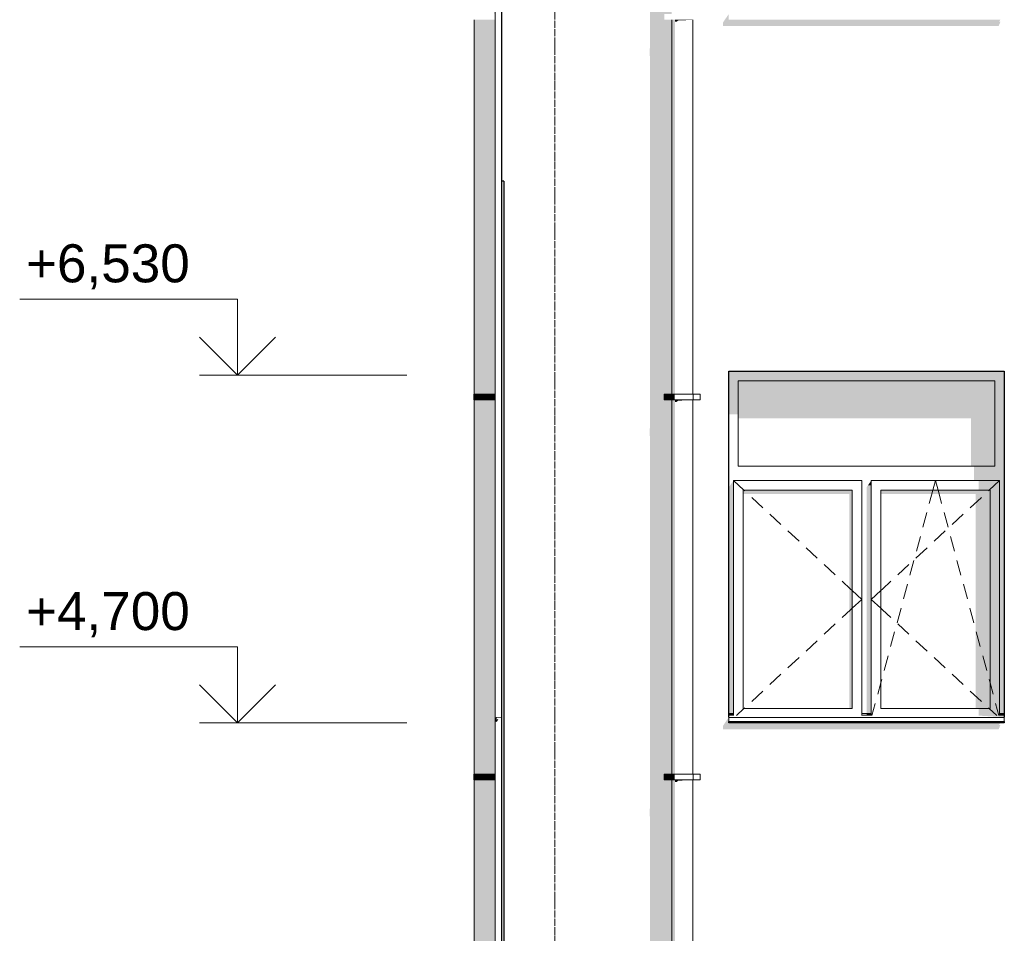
# Model space of a CAD drawing. Header units: millimetres. Extents: x -95523 to 190468, y -7401 to 17692.
# Tile 71 of 139: x 64610 to 69793, y 3396 to 8202. Entities that reach past the tile are written whole.
import ezdxf
from ezdxf.enums import TextEntityAlignment as Align

# ---------------------------------------------------------------- set-up
doc = ezdxf.new("R2010")
doc.units = ezdxf.units.MM
doc.header["$MEASUREMENT"] = 0
doc.linetypes.add('Штрих-Штриховая', pattern=[10.936111, 5.291667, -2.116667, 1.411111, -2.116667])
for name, color, linetype in [('Конструктив - Стены Несущие', 7, 'Continuous'), ('Новый_1 ВОДОСТОК', 7, 'Continuous'), ('Окна Archicad', 7, 'Continuous'), ('Размер - Отметка Уровня', 7, 'Continuous'), ('Элемент Модели - Оси', 7, 'Continuous')]:
    doc.layers.add(name, color=color, linetype=linetype)
for name, color, linetype, lineweight in [('Конструктив - Стены Несущие_Ном._пера__102', 254, 'Continuous', 5), ('Конструктив - Стены Несущие_Ном._пера__21', 7, 'Continuous', 30), ('Новый_1 ВОДОСТОК_Ном._пера__120', 7, 'Continuous', 5), ('Окна Archicad_Ном._пера__120', 7, 'Continuous', 5), ('Окна Archicad_Ном._пера__21', 7, 'Continuous', 30), ('Размер - Отметка Уровня_Ном._пера__120', 7, 'Continuous', 5), ('Элемент Модели - Оси_Ном._пера__1', 7, 'Continuous', 15), ('Элемент Модели - Оси_Ном._пера__120', 7, 'Continuous', 5)]:
    doc.layers.add(name, color=color, linetype=linetype, lineweight=lineweight)
doc.styles.add('СГЕНЕРИР_СТИЛЬ_1', font='arial.ttf')

# ---------------------------------------------------------------- blocks, each defined once
blk = doc.blocks.new('*X9', base_point=(95180.8, -197.5))
at = {"layer": 'Конструктив - Стены Несущие_Ном._пера__102', "color": 254, "linetype": 'Continuous', "lineweight": 5}
for p, q in [((67369.8, -671.2), (67369.8, -617.3)), ((67572.8, -671.2), (67572.8, -617.3)), ((67775.8, -671.2), (67775.8, -617.3)), ((67572.8, -671.2), (67258, -671.2)), ((67268.3, -738.9), (67268.3, -671.2)), ((67471.3, -738.9), (67471.3, -671.2)), ((67898, -671.2), (67572.8, -671.2)), ((67674.3, -738.9), (67674.3, -671.2)), ((67877.3, -738.9), (67877.3, -671.2)), ((67572.8, -738.9), (67258, -738.9)), ((67369.8, -806.5), (67369.8, -738.9)), ((67898, -738.9), (67572.8, -738.9)), ((67572.8, -806.5), (67572.8, -738.9)), ((67775.8, -806.5), (67775.8, -738.9)), ((67369.8, -806.5), (67258, -806.5)), ((67268.3, -874.2), (67268.3, -806.5)), ((67572.8, -806.5), (67369.8, -806.5)), ((67471.3, -874.2), (67471.3, -806.5)), ((67775.8, -806.5), (67572.8, -806.5)), ((67674.3, -874.2), (67674.3, -806.5)), ((67898, -806.5), (67775.8, -806.5)), ((67877.3, -874.2), (67877.3, -806.5)), ((67572.8, -874.2), (67258, -874.2)), ((67369.8, -941.9), (67369.8, -874.2)), ((67898, -874.2), (67572.8, -874.2)), ((67572.8, -941.9), (67572.8, -874.2)), ((67775.8, -941.9), (67775.8, -874.2)), ((67369.8, -941.9), (67258, -941.9)), ((67319.1, -1009.5), (67319.1, -941.9)), ((67572.8, -941.9), (67369.8, -941.9)), ((67420.6, -1009.5), (67420.6, -941.9)), ((67522.1, -1009.5), (67522.1, -941.9)), ((67775.8, -941.9), (67572.8, -941.9)), ((67623.6, -1009.5), (67623.6, -941.9)), ((67725.1, -1009.5), (67725.1, -941.9)), ((67898, -941.9), (67775.8, -941.9)), ((67826.6, -1009.5), (67826.6, -941.9)), ((67369.8, -1009.5), (67258, -1009.5)), ((67572.8, -1009.5), (67369.8, -1009.5)), ((67369.8, -1009.8), (67369.8, -1009.5)), ((67775.8, -1009.5), (67572.8, -1009.5)), ((67572.8, -1009.8), (67572.8, -1009.5)), ((67898, -1009.5), (67775.8, -1009.5)), ((67775.8, -1009.8), (67775.8, -1009.5))]:
    blk.add_line(p, q, dxfattribs=at)
blk = doc.blocks.new('Элемент Разреза_2_1', base_point=(95180.8, -197.5))
at = {"layer": 'Конструктив - Стены Несущие', "linetype": 'Continuous', "lineweight": 0, "true_color": 0x000000}
for points in [[(67148, -617.3), (67148, -1009.8), (67158, -1009.8), (67158, -617.3)], [(67258, -617.3), (67158, -617.3), (67158, -1009.8), (67258, -1009.8)], [(67898, -617.3), (67258, -617.3), (67258, -1009.8), (67898, -1009.8)], [(67928, -617.3), (67898, -617.3), (67898, -1009.8), (67928, -1009.8)]]:
    blk.add_hatch(color=18, dxfattribs=at).paths.add_polyline_path(points)
at = {"layer": 'Конструктив - Стены Несущие_Ном._пера__21', "color": 7, "linetype": 'Continuous', "lineweight": 30}
for p, q in [((67148, 182.5), (67148, 3652.5)), ((67148, -1009.8), (67148, -617.3)), ((67158, -1009.8), (67158, -617.3)), ((67258, -1009.8), (67258, -617.3)), ((67898, -1009.8), (67898, -617.3)), ((67928, -617.3), (67928, -1009.8)), ((67158, -1009.8), (67148, -1009.8)), ((67258, -1009.8), (67158, -1009.8)), ((67898, -1009.8), (67258, -1009.8)), ((67928, -1009.8), (67898, -1009.8))]:
    blk.add_line(p, q, dxfattribs=at)
at = {"layer": 'Конструктив - Стены Несущие', "lineweight": 0}
blk.add_blockref('*X9', (95180.8, -197.5), dxfattribs=at)
blk = doc.blocks.new('Элемент Разреза_3_1', base_point=(95180.8, -197.5))
at = {"layer": 'Конструктив - Стены Несущие', "linetype": 'Continuous', "lineweight": 0, "true_color": 0x000000}
blk.add_hatch(color=18, dxfattribs=at).paths.add_polyline_path([(67925.8, 2015.6), (67928.7, 2007.2), (67928.7, 182.5), (68043, 182.5), (68043, 202.1), (68003, 202.1), (68003, 232.1), (68043, 232.1), (68043, 2202.1), (68003, 2202.1), (68003, 2232.1), (68043, 2232.1), (68043, 3652.5), (67928.7, 3652.5), (67928.7, 2058), (67925.8, 2045.6)])
at = {"layer": 'Конструктив - Стены Несущие_Ном._пера__21', "color": 7, "linetype": 'Continuous', "lineweight": 30}
blk.add_line((67158, 3652.5), (67158, 182.5), dxfattribs=at)
blk = doc.blocks.new('Элемент Разреза_38_1', base_point=(95180.8, -197.5))
at = {"layer": 'Конструктив - Стены Несущие_Ном._пера__21', "color": 7, "linetype": 'Continuous', "lineweight": 30}
blk.add_line((67148, 3652.5), (67148, 7352.5), dxfattribs=at)
blk = doc.blocks.new('Элемент Разреза_39_1', base_point=(95180.8, -197.5))
at = {"layer": 'Конструктив - Стены Несущие', "linetype": 'Continuous', "lineweight": 0, "true_color": 0x000000}
for points in [[(67925.8, 4045.6), (67925.8, 4015.6), (67928.7, 4007.2), (67928.7, 3652.5), (68043, 3652.5), (68043, 4202.1), (68003, 4202.1), (68003, 4232.1), (68043, 4232.1), (68043, 6202.1), (68003, 6202.1), (68003, 6232.1), (68043, 6232.1), (68043, 7352.5), (67928.7, 7352.5), (67928.7, 6058), (67925.8, 6045.6), (67925.8, 6015.6), (67928.7, 6007.2), (67928.7, 4058)], [(68156.4, 6180.3), (68153, 6180.3), (68153, 6147.5), (68154.4, 6147.5), (68156.4, 6150.3)], [(68313, 4468.2), (69763, 4468.2), (69773, 4492.3), (69765.8, 4492.3), (69772.7, 4502.5), (68343, 4502.5), (68343, 4532.5), (68313, 4488.2)], [(68153, 4180.3), (68153, 4147.5), (68154.4, 4147.5), (68156.4, 4150.3), (68156.4, 4180.3)]]:
    blk.add_hatch(color=18, dxfattribs=at).paths.add_polyline_path(points)
at = {"layer": 'Конструктив - Стены Несущие_Ном._пера__21', "color": 7, "linetype": 'Continuous', "lineweight": 30}
blk.add_line((67158, 7352.5), (67158, 3652.5), dxfattribs=at)
blk = doc.blocks.new('Элемент Разреза_63_1', base_point=(95180.8, -197.5))
at = {"layer": 'Окна Archicad', "linetype": 'Continuous', "lineweight": 0, "true_color": 0x000000}
for points in [[(68343, 6302.5), (68393, 6302.5), (69743, 6302.5), (69793, 6302.5), (69793, 6352.5), (68343, 6352.5)], [(68343, 6302.5), (68343, 6126.2), (68393, 6126.2), (68393, 6302.5)], [(68393, 6302.5), (68393, 6105), (69618, 6105), (69618, 5852.5), (69743, 5852.5), (69743, 6302.5)], [(69768, 4552.5), (69793, 4552.5), (69793, 6302.5), (69743, 6302.5), (69743, 5852.5), (69743, 5777.5), (69768, 5777.5)], [(69743, 5852.5), (69633, 5852.5), (69633, 5777.5), (69743, 5777.5)], [(68368, 5777.5), (68343, 5742.1), (68343, 4552.5), (68368, 4552.5)], [(69075.3, 5752.5), (69093, 5752.5), (69093, 5777.5)], [(69658, 5727.5), (69768, 5727.5), (69768, 5777.5), (69658, 5777.5)], [(68993, 5727.5), (68418, 5727.5), (68418, 5706.2), (68978, 5706.2), (68978, 4577.5), (68993, 4577.5)], [(69068, 5742.1), (69068, 4552.5), (69093, 4552.5), (69093, 5752.5), (69075.3, 5752.5)], [(69143, 5706.2), (69643, 5706.2), (69643, 4577.5), (69718, 4577.5), (69718, 5727.5), (69143, 5727.5)], [(69718, 5727.5), (69718, 4577.5), (69768, 4577.5), (69768, 5727.5)], [(69768, 4577.5), (69658, 4577.5), (69658, 4540.9), (69768, 4540.9)], [(68343, 4510.6), (68343, 4502.5), (69793, 4502.5), (69793, 4510.6)], [(68368, 4552.5), (68344, 4552.5), (68344, 4542.5), (68368, 4542.5)], [(68368, 4542.5), (68344, 4542.5), (68368, 4540.9)], [(69093, 4552.5), (69069, 4552.5), (69069, 4542.5), (69093, 4542.5)], [(69093, 4542.5), (69069, 4542.5), (69093, 4540.9)], [(69793, 4532.5), (69793, 4542.5), (69768, 4542.5), (69768, 4540.9), (69658, 4540.9)], [(69768, 4552.5), (69768, 4542.5), (69793, 4542.5), (69793, 4552.5)]]:
    blk.add_hatch(color=18, dxfattribs=at).paths.add_polyline_path(points)
at = {"layer": 'Окна Archicad_Ном._пера__120', "color": 7, "linetype": 'Continuous', "lineweight": 5}
for p, q in [((68393, 6302.5), (68393, 5852.5)), ((69743, 6302.5), (68393, 6302.5)), ((69743, 5852.5), (69743, 6302.5)), ((68393, 5852.5), (69743, 5852.5)), ((68368, 5727.5), (68368, 5777.5)), ((68368, 5777.5), (69043, 5777.5)), ((68368, 5777.5), (68422, 5727.5)), ((69043, 5777.5), (69043, 5727.5)), ((69093, 5727.5), (69093, 5777.5)), ((69093, 5777.5), (69768, 5777.5)), ((69417, 5727.5), (69430.5, 5777.5)), ((69444, 5727.5), (69430.5, 5777.5)), ((69768, 5777.5), (69714, 5727.5)), ((69768, 5777.5), (69768, 5727.5)), ((68368, 4577.5), (68368, 5727.5)), ((68418, 5727.5), (68418, 4577.5)), ((68993, 5727.5), (68418, 5727.5)), ((68422, 5727.5), (68426.7, 5723.1)), ((68993, 4577.5), (68993, 5727.5)), ((69043, 5727.5), (69043, 4577.5)), ((69093, 4577.5), (69093, 5727.5)), ((69143, 5727.5), (69143, 4577.5)), ((69718, 5727.5), (69143, 5727.5)), ((69409.7, 5700.2), (69417, 5727.5)), ((69451.4, 5700.2), (69444, 5727.5)), ((69714, 5727.5), (69709.3, 5723.1)), ((69718, 4577.5), (69718, 5727.5)), ((69768, 5727.5), (69768, 4577.5)), ((68463.4, 5689.1), (68522.1, 5634.8)), ((69398, 5657), (69409.7, 5700.2)), ((69463, 5657), (69451.4, 5700.2)), ((69672.6, 5689.1), (69613.9, 5634.8)), ((68558.8, 5600.8), (68617.5, 5546.5)), ((69364.1, 5531.5), (69384.9, 5608.7)), ((69496.9, 5531.5), (69476.1, 5608.7)), ((69577.2, 5600.8), (69518.5, 5546.5)), ((68654.2, 5512.5), (68712.9, 5458.1)), ((69481.8, 5512.5), (69423.1, 5458.1)), ((69330.2, 5406), (69351.1, 5483.2)), ((69530.8, 5406), (69509.9, 5483.2)), ((68749.6, 5424.2), (68808.3, 5369.8)), ((69386.4, 5424.2), (69327.7, 5369.8)), ((69296.3, 5280.5), (69317.2, 5357.7)), ((69564.7, 5280.5), (69543.8, 5357.7)), ((68844.9, 5335.8), (68903.6, 5281.5)), ((69291.1, 5335.8), (69232.4, 5281.5)), ((68940.3, 5247.5), (68984.3, 5206.8)), ((69195.7, 5247.5), (69151.7, 5206.8)), ((68984.3, 5206.8), (68993, 5198.8)), ((68993, 5198.8), (69043, 5152.5)), ((69143, 5198.8), (69093, 5152.5)), ((69151.7, 5206.8), (69143, 5198.8)), ((69262.4, 5155), (69283.3, 5232.2)), ((69598.6, 5155), (69577.7, 5232.2)), ((68993, 5106.2), (69043, 5152.5)), ((69143, 5106.2), (69093, 5152.5)), ((68940.3, 5057.4), (68984.3, 5098.1)), ((68984.3, 5098.1), (68993, 5106.2)), ((69151.7, 5098.1), (69143, 5106.2)), ((69195.7, 5057.4), (69151.7, 5098.1)), ((69228.6, 5029.5), (69249.4, 5106.7)), ((69632.5, 5029.5), (69611.6, 5106.7)), ((68844.9, 4969.1), (68903.6, 5023.4)), ((69194.7, 4904), (69215.5, 4981.2)), ((69291.1, 4969.1), (69232.4, 5023.4)), ((69666.3, 4904), (69645.5, 4981.2)), ((68749.6, 4880.7), (68808.3, 4935.1)), ((69386.4, 4880.7), (69327.7, 4935.1)), ((68654.2, 4792.4), (68712.9, 4846.8)), ((69160.8, 4778.5), (69181.6, 4855.7)), ((69481.8, 4792.4), (69423.1, 4846.8)), ((69700.2, 4778.5), (69679.4, 4855.7)), ((68558.8, 4704.1), (68617.5, 4758.5)), ((69143, 4712.6), (69147.7, 4730.2)), ((69577.2, 4704.1), (69518.5, 4758.5)), ((69718, 4712.6), (69713.3, 4730.2)), ((68463.4, 4615.8), (68522.1, 4670.1)), ((69126.9, 4653), (69143, 4712.6)), ((69672.6, 4615.8), (69613.9, 4670.1)), ((69734.1, 4653), (69718, 4712.6)), ((68368, 4540.9), (68368, 4577.5)), ((68382.6, 4540.9), (68422, 4577.5)), ((68418, 4577.5), (68993, 4577.5)), ((68422, 4577.5), (68426.7, 4581.8)), ((69043, 4577.5), (69043, 4540.9)), ((69093, 4540.9), (69093, 4577.5)), ((69096.6, 4540.9), (69113.9, 4604.7)), ((69143, 4577.5), (69718, 4577.5)), ((69714, 4577.5), (69709.3, 4581.8)), ((69753.4, 4540.9), (69714, 4577.5)), ((69764.4, 4540.9), (69747.2, 4604.7)), ((69768, 4577.5), (69768, 4540.9)), ((68368, 4552.5), (68343, 4552.5)), ((68368, 4542.5), (68343, 4542.5)), ((68343, 4532.5), (68343, 4530.6)), ((68343, 4530.6), (68343, 4510.6)), ((69793, 4530.6), (68343, 4530.6)), ((69793, 4510.6), (68343, 4510.6)), ((69093, 4552.5), (69043, 4552.5)), ((69093, 4542.5), (69043, 4542.5)), ((69793, 4552.5), (69768, 4552.5)), ((69793, 4542.5), (69768, 4542.5)), ((69793, 4532.5), (69793, 4530.6)), ((69793, 4530.6), (69793, 4510.6))]:
    blk.add_line(p, q, dxfattribs=at)
at = {"layer": 'Окна Archicad_Ном._пера__21', "color": 7, "linetype": 'Continuous', "lineweight": 30}
for p, q in [((68343, 6352.5), (69793, 6352.5)), ((68343, 4532.5), (68343, 6352.5)), ((69793, 6352.5), (69793, 4532.5)), ((68343, 4502.5), (68343, 4510.6)), ((69793, 4510.6), (69793, 4502.5)), ((69793, 4502.5), (68343, 4502.5))]:
    blk.add_line(p, q, dxfattribs=at)
blk = doc.blocks.new('Элемент Разреза_73_1', base_point=(95180.8, -197.5))
at = {"layer": 'Конструктив - Стены Несущие_Ном._пера__21', "color": 7, "linetype": 'Continuous', "lineweight": 30}
for p, q in [((67148, 7352.5), (67148, 10692.5)), ((67158, 7352.5), (67148, 7352.5))]:
    blk.add_line(p, q, dxfattribs=at)
blk = doc.blocks.new('Элемент Разреза_74_1', base_point=(95180.8, -197.5))
at = {"layer": 'Конструктив - Стены Несущие', "linetype": 'Continuous', "lineweight": 0, "true_color": 0x000000}
for points in [[(67641.5, 10526.1), (67641.5, 10506.1), (67827.3, 10506.1), (67841.5, 10497.5), (67841.5, 10447.5), (67873.7, 10447.5), (67873.7, 9875.2), (67879.7, 9856.8), (67928.7, 9734.7), (67928.7, 8058), (67925.8, 8045.6), (67925.8, 8015.6), (67928.7, 8007.2), (67928.7, 7352.5), (68043, 7352.5), (68043, 8202.1), (68003, 8202.1), (68003, 8232.1), (68043, 8232.1), (68043, 9964.5), (68029.3, 9998.6), (68029.3, 10557.5), (68043, 10576.9), (68043, 10692.5), (67759.2, 10692.5)], [(68313, 8168.2), (69763, 8168.2), (69773, 8192.3), (69765.8, 8192.3), (69772.7, 8202.5), (68343, 8202.5), (68343, 8232.5), (68313, 8188.2)], [(68153, 8180.3), (68153, 8147.5), (68154.4, 8147.5), (68156.4, 8150.3), (68156.4, 8180.3)]]:
    blk.add_hatch(color=18, dxfattribs=at).paths.add_polyline_path(points)
blk = doc.blocks.new('Элемент Разреза_224_1', base_point=(95180.8, -197.5))
at = {"layer": 'Новый_1 ВОДОСТОК', "linetype": 'Continuous', "lineweight": 0, "true_color": 0x000000}
for points in [[(68043, 8202.1), (68043, 6232.1), (68047.2, 6232.1), (68047.2, 8202.1)], [(68059.1, 8202.1), (68047.2, 8202.1), (68047.2, 6232.1), (68059.1, 6232.1)], [(68077, 8202.1), (68059.1, 8202.1), (68059.1, 8191.6), (68068.8, 8191.6), (68077, 8198.4)], [(68098, 8202.1), (68077, 8202.1), (68077, 8198.4), (68095.4, 8198.4), (68098, 8199.6)], [(68119.1, 8202.1), (68098, 8202.1), (68098, 8199.6), (68118.1, 8199.6), (68119.1, 8200)], [(68119.1, 8200), (68136.8, 8200), (68136.9, 8200), (68136.9, 8202.1), (68119.1, 8202.1)], [(68136.9, 8202.1), (68136.9, 8200), (68148.8, 8200), (68148.8, 8202.1)], [(68148.8, 8202.1), (68148.8, 8200), (68149, 8199.7), (68153, 8199.7), (68153, 8202.1)], [(68003, 6202.1), (68041, 6202.1), (68041, 6232.1), (68003, 6232.1)], [(68041, 6202.1), (68045.3, 6202.1), (68045.3, 6232.1), (68041, 6232.1)], [(68045.3, 6202.1), (68057.7, 6202.1), (68057.7, 6232.1), (68045.3, 6232.1)], [(68043, 4232.1), (68047.2, 4232.1), (68047.2, 6202.1), (68043, 6202.1)], [(68047.2, 6202.1), (68047.2, 4232.1), (68059.1, 4232.1), (68059.1, 6202.1)], [(68059.1, 6202.1), (68059.1, 6191.6), (68068.8, 6191.6), (68077, 6198.4), (68077, 6202.1)], [(68098, 6202.1), (68077, 6202.1), (68077, 6198.4), (68095.4, 6198.4), (68098, 6199.6)], [(68119.1, 6202.1), (68098, 6202.1), (68098, 6199.6), (68118.1, 6199.6), (68119.1, 6200)], [(68119.1, 6200), (68136.8, 6200), (68136.9, 6200), (68136.9, 6202.1), (68119.1, 6202.1)], [(68148.8, 6202.1), (68136.9, 6202.1), (68136.9, 6200), (68148.8, 6200)], [(68148.8, 6202.1), (68148.8, 6200), (68149, 6199.7), (68153, 6199.7), (68153, 6202.1)], [(68003, 4202.1), (68041, 4202.1), (68041, 4232.1), (68003, 4232.1)], [(68041, 4202.1), (68045.3, 4202.1), (68045.3, 4232.1), (68041, 4232.1)], [(68047.2, 4202.1), (68043, 4202.1), (68043, 2232.1), (68047.2, 2232.1)], [(68045.3, 4202.1), (68057.7, 4202.1), (68057.7, 4232.1), (68045.3, 4232.1)], [(68059.1, 4202.1), (68047.2, 4202.1), (68047.2, 2232.1), (68059.1, 2232.1)], [(68077, 4202.1), (68059.1, 4202.1), (68059.1, 4191.6), (68068.8, 4191.6), (68077, 4198.4)], [(68098, 4202.1), (68077, 4202.1), (68077, 4198.4), (68095.4, 4198.4), (68098, 4199.6)], [(68119.1, 4202.1), (68098, 4202.1), (68098, 4199.6), (68118.1, 4199.6), (68119.1, 4200)], [(68119.1, 4200), (68136.8, 4200), (68136.9, 4200), (68136.9, 4202.1), (68119.1, 4202.1)], [(68148.8, 4202.1), (68136.9, 4202.1), (68136.9, 4200), (68148.8, 4200)], [(68148.8, 4202.1), (68148.8, 4200), (68149, 4199.7), (68153, 4199.7), (68153, 4202.1)]]:
    blk.add_hatch(color=18, dxfattribs=at).paths.add_polyline_path(points)
at = {"layer": 'Новый_1 ВОДОСТОК_Ном._пера__120', "color": 7, "linetype": 'Continuous', "lineweight": 5}
for p, q in [((68043, 8202.1), (68043, 6232.1)), ((68153, 8202.1), (68153, 6232.1)), ((68003, 6232.1), (68041, 6232.1)), ((68003, 6202.1), (68003, 6232.1)), ((68041, 6232.1), (68045.3, 6232.1)), ((68041, 6202.1), (68041, 6232.1)), ((68045.3, 6232.1), (68057.7, 6232.1)), ((68057.7, 6232.1), (68076.2, 6232.1)), ((68076.2, 6232.1), (68098, 6232.1)), ((68098, 6232.1), (68119.8, 6232.1)), ((68119.8, 6232.1), (68138.3, 6232.1)), ((68138.3, 6232.1), (68150.7, 6232.1)), ((68150.7, 6232.1), (68155, 6232.1)), ((68155, 6232.1), (68193, 6232.1)), ((68155, 6202.1), (68155, 6232.1)), ((68193, 6202.1), (68193, 6232.1)), ((68003, 6202.1), (68041, 6202.1)), ((68041, 6202.1), (68045.3, 6202.1)), ((68043, 6202.1), (68043, 4232.1)), ((68045.3, 6202.1), (68057.7, 6202.1)), ((68057.7, 6202.1), (68076.2, 6202.1)), ((68076.2, 6202.1), (68098, 6202.1)), ((68098, 6202.1), (68119.8, 6202.1)), ((68119.8, 6202.1), (68138.3, 6202.1)), ((68138.3, 6202.1), (68150.7, 6202.1)), ((68150.7, 6202.1), (68155, 6202.1)), ((68153, 6202.1), (68153, 4232.1)), ((68155, 6202.1), (68193, 6202.1)), ((68003, 4232.1), (68041, 4232.1)), ((68003, 4202.1), (68003, 4232.1)), ((68003, 4202.1), (68041, 4202.1)), ((68041, 4232.1), (68045.3, 4232.1)), ((68041, 4202.1), (68041, 4232.1)), ((68041, 4202.1), (68045.3, 4202.1)), ((68043, 4202.1), (68043, 2232.1)), ((68045.3, 4232.1), (68057.7, 4232.1)), ((68045.3, 4202.1), (68057.7, 4202.1)), ((68057.7, 4232.1), (68076.2, 4232.1)), ((68057.7, 4202.1), (68076.2, 4202.1)), ((68076.2, 4232.1), (68098, 4232.1)), ((68076.2, 4202.1), (68098, 4202.1)), ((68098, 4232.1), (68119.8, 4232.1)), ((68098, 4202.1), (68119.8, 4202.1)), ((68119.8, 4232.1), (68138.3, 4232.1)), ((68119.8, 4202.1), (68138.3, 4202.1)), ((68138.3, 4232.1), (68150.7, 4232.1)), ((68138.3, 4202.1), (68150.7, 4202.1)), ((68150.7, 4232.1), (68155, 4232.1)), ((68150.7, 4202.1), (68155, 4202.1)), ((68153, 4202.1), (68153, 2232.1)), ((68155, 4232.1), (68193, 4232.1)), ((68155, 4202.1), (68155, 4232.1)), ((68155, 4202.1), (68193, 4202.1)), ((68193, 4202.1), (68193, 4232.1))]:
    blk.add_line(p, q, dxfattribs=at)
blk = doc.blocks.new('Элемент Разреза_228_1', base_point=(95180.8, -197.5))
at = {"layer": 'Новый_1 ВОДОСТОК', "linetype": 'Continuous', "lineweight": 0, "true_color": 0x000000}
for points in [[(67108.3, 232.1), (67112.4, 232.1), (67112.4, 202.1), (67108.3, 202.1), (67108.3, 102.1), (67112.5, 102.1), (67112.5, 9817.6), (67108.3, 9817.6), (67108.3, 8232.1), (67112.4, 8232.1), (67112.4, 8202.1), (67108.3, 8202.1), (67108.3, 6232.1), (67112.4, 6232.1), (67112.4, 6202.1), (67108.3, 6202.1), (67108.3, 4232.1), (67112.4, 4232.1), (67112.4, 4202.1), (67108.3, 4202.1), (67108.3, 2232.1), (67112.4, 2232.1), (67112.4, 2202.1), (67108.3, 2202.1)], [(67002.5, 6232.1), (67006.6, 6232.1), (67006.6, 8202.1), (67002.5, 8202.1)], [(67006.6, 6232.1), (67018.6, 6232.1), (67018.6, 8202.1), (67006.6, 8202.1)], [(67018.6, 8202.1), (67018.6, 6232.1), (67036.4, 6232.1), (67036.4, 8202.1)], [(67036.4, 8202.1), (67036.4, 6232.1), (67057.5, 6232.1), (67057.5, 8202.1)], [(67057.5, 6232.1), (67078.5, 6232.1), (67078.5, 8202.1), (67057.5, 8202.1)], [(67096.3, 8202.1), (67078.5, 8202.1), (67078.5, 6232.1), (67096.3, 6232.1)], [(67096.3, 8202.1), (67096.3, 6232.1), (67108.3, 6232.1), (67108.3, 8202.1)], [(67000.4, 6202.1), (67004.7, 6202.1), (67004.7, 6232.1), (67000.4, 6232.1)], [(67004.7, 6202.1), (67017, 6202.1), (67017, 6232.1), (67004.7, 6232.1)], [(67017, 6202.1), (67035.5, 6202.1), (67035.5, 6232.1), (67017, 6232.1)], [(67035.5, 6202.1), (67057.4, 6202.1), (67057.4, 6232.1), (67035.5, 6232.1)], [(67057.4, 6202.1), (67110.4, 6202.1), (67110.4, 6232.1), (67057.4, 6232.1)], [(67110.4, 6202.1), (67112.4, 6202.1), (67112.4, 6232.1), (67110.4, 6232.1)], [(67006.6, 6202.1), (67002.5, 6202.1), (67002.5, 4232.1), (67006.6, 4232.1)], [(67006.6, 4232.1), (67018.6, 4232.1), (67018.6, 6202.1), (67006.6, 6202.1)], [(67018.6, 6202.1), (67018.6, 4232.1), (67036.4, 4232.1), (67036.4, 6202.1)], [(67036.4, 4232.1), (67057.5, 4232.1), (67057.5, 6202.1), (67036.4, 6202.1)], [(67078.5, 6202.1), (67057.5, 6202.1), (67057.5, 4232.1), (67078.5, 4232.1)], [(67096.3, 6202.1), (67078.5, 6202.1), (67078.5, 4232.1), (67096.3, 4232.1)], [(67096.3, 4232.1), (67108.3, 4232.1), (67108.3, 6202.1), (67096.3, 6202.1)], [(67000.4, 4202.1), (67004.7, 4202.1), (67004.7, 4232.1), (67000.4, 4232.1)], [(67002.5, 2232.1), (67006.6, 2232.1), (67006.6, 4202.1), (67002.5, 4202.1)], [(67004.7, 4202.1), (67017, 4202.1), (67017, 4232.1), (67004.7, 4232.1)], [(67006.6, 2232.1), (67018.6, 2232.1), (67018.6, 4202.1), (67006.6, 4202.1)], [(67017, 4202.1), (67035.5, 4202.1), (67035.5, 4232.1), (67017, 4232.1)], [(67036.4, 4202.1), (67018.6, 4202.1), (67018.6, 2232.1), (67036.4, 2232.1)], [(67035.5, 4202.1), (67057.4, 4202.1), (67057.4, 4232.1), (67035.5, 4232.1)], [(67036.4, 2232.1), (67057.5, 2232.1), (67057.5, 4202.1), (67036.4, 4202.1)], [(67057.4, 4202.1), (67110.4, 4202.1), (67110.4, 4232.1), (67057.4, 4232.1)], [(67057.5, 2232.1), (67078.5, 2232.1), (67078.5, 4202.1), (67057.5, 4202.1)], [(67096.3, 4202.1), (67078.5, 4202.1), (67078.5, 2232.1), (67096.3, 2232.1)], [(67108.3, 4202.1), (67096.3, 4202.1), (67096.3, 2232.1), (67108.3, 2232.1)], [(67110.4, 4202.1), (67112.4, 4202.1), (67112.4, 4232.1), (67110.4, 4232.1)]]:
    blk.add_hatch(color=18, dxfattribs=at).paths.add_polyline_path(points)
at = {"layer": 'Новый_1 ВОДОСТОК_Ном._пера__120', "color": 7, "linetype": 'Continuous', "lineweight": 5}
for p, q in [((67112.5, 9817.6), (67112.5, 102.1)), ((67002.5, 8202.1), (67002.5, 6232.1)), ((67000.4, 6232.1), (67004.7, 6232.1)), ((67000.4, 6202.1), (67000.4, 6232.1)), ((67004.7, 6232.1), (67017, 6232.1)), ((67017, 6232.1), (67035.5, 6232.1)), ((67035.5, 6232.1), (67057.4, 6232.1)), ((67057.4, 6232.1), (67110.4, 6232.1)), ((67110.4, 6232.1), (67112.4, 6232.1)), ((67110.4, 6202.1), (67110.4, 6232.1)), ((67112.4, 6202.1), (67112.4, 6232.1)), ((67000.4, 6202.1), (67004.7, 6202.1)), ((67002.5, 6202.1), (67002.5, 4232.1)), ((67004.7, 6202.1), (67017, 6202.1)), ((67017, 6202.1), (67035.5, 6202.1)), ((67035.5, 6202.1), (67057.4, 6202.1)), ((67057.4, 6202.1), (67110.4, 6202.1)), ((67110.4, 6202.1), (67112.4, 6202.1)), ((67000.4, 4232.1), (67004.7, 4232.1)), ((67000.4, 4202.1), (67000.4, 4232.1)), ((67000.4, 4202.1), (67004.7, 4202.1)), ((67002.5, 4202.1), (67002.5, 2232.1)), ((67004.7, 4232.1), (67017, 4232.1)), ((67004.7, 4202.1), (67017, 4202.1)), ((67017, 4232.1), (67035.5, 4232.1)), ((67017, 4202.1), (67035.5, 4202.1)), ((67035.5, 4232.1), (67057.4, 4232.1)), ((67035.5, 4202.1), (67057.4, 4202.1)), ((67057.4, 4232.1), (67110.4, 4232.1)), ((67057.4, 4202.1), (67110.4, 4202.1)), ((67110.4, 4232.1), (67112.4, 4232.1)), ((67110.4, 4202.1), (67110.4, 4232.1)), ((67110.4, 4202.1), (67112.4, 4202.1)), ((67112.4, 4202.1), (67112.4, 4232.1))]:
    blk.add_line(p, q, dxfattribs=at)
blk = doc.blocks.new('Элемент Разреза_265_1', base_point=(95180.8, -197.5))
at = {"layer": 'Окна Archicad_Ном._пера__120', "color": 7, "linetype": 'Continuous', "lineweight": 5}
for p, q in [((67148, 4532.5), (67118, 4530.6)), ((67118, 4530.6), (67118, 4510.6)), ((67118, 4510.6), (67128, 4520.6))]:
    blk.add_line(p, q, dxfattribs=at)
blk = doc.blocks.new('Стандартный Маркер Сетки[1]_1', base_point=(67428, 12802.5))
at = {"layer": 'Элемент Модели - Оси_Ном._пера__120', "color": 7, "linetype": 'Штрих-Штриховая', "lineweight": 5}
blk.add_line((67428, 12002.5), (67428, -5397.5), dxfattribs=at)
at = {"layer": 'Элемент Модели - Оси_Ном._пера__1', "color": 7, "lineweight": 15, "style": 'СГЕНЕРИР_СТИЛЬ_1'}
blk.add_attdef('AC_MarkerText_1', text='', height=350, rotation=360, dxfattribs=at).set_placement((67428, -6497.5), align=Align.TOP_CENTER)
blk = doc.blocks.new('Отметка высоты (ГОСТ)[17]_1', base_point=(65757, 6332.2))
at = {"layer": 'Размер - Отметка Уровня_Ном._пера__120', "color": 7, "linetype": 'Continuous', "lineweight": 5}
for p, q in [((65757, 6732.2), (64610.5, 6732.2)), ((65757, 6332.2), (65757, 6732.2)), ((65757, 6332.2), (65557, 6532.2)), ((65757, 6332.2), (65957, 6532.2)), ((66647.6, 6332.2), (65557, 6332.2))]:
    blk.add_line(p, q, dxfattribs=at)
at = {"layer": 'Размер - Отметка Уровня_Ном._пера__120', "color": 7, "lineweight": 5, "insert": (65557, 6761.9), "char_height": 200, "attachment_point": 9, "style": 'СГЕНЕРИР_СТИЛЬ_1'}
blk.add_mtext('\\A1;+6,530{\\H0.66x;\\S^  ;}', dxfattribs=at)
at = {"layer": 'Размер - Отметка Уровня_Ном._пера__120', "color": 7, "lineweight": 5, "style": 'СГЕНЕРИР_СТИЛЬ_1'}
blk.add_attdef('addText', text='', height=150, dxfattribs=at).set_placement((65497, 6496.5), align=Align.BOTTOM_RIGHT)
blk = doc.blocks.new('Отметка высоты (ГОСТ)[18]_1', base_point=(65757, 4502.5))
at = {"layer": 'Размер - Отметка Уровня_Ном._пера__120', "color": 7, "linetype": 'Continuous', "lineweight": 5}
for p, q in [((65757, 4902.5), (64610.5, 4902.5)), ((65757, 4502.5), (65757, 4902.5)), ((65757, 4502.5), (65557, 4702.5)), ((65757, 4502.5), (65957, 4702.5)), ((66647.6, 4502.5), (65557, 4502.5))]:
    blk.add_line(p, q, dxfattribs=at)
at = {"layer": 'Размер - Отметка Уровня_Ном._пера__120', "color": 7, "lineweight": 5, "insert": (65557, 4932.2), "char_height": 200, "attachment_point": 9, "style": 'СГЕНЕРИР_СТИЛЬ_1'}
blk.add_mtext('\\A1;+4,700{\\H0.66x;\\S^  ;}', dxfattribs=at)
at = {"layer": 'Размер - Отметка Уровня_Ном._пера__120', "color": 7, "lineweight": 5, "style": 'СГЕНЕРИР_СТИЛЬ_1'}
blk.add_attdef('addText', text='', height=150, dxfattribs=at).set_placement((65497, 4666.7), align=Align.BOTTOM_RIGHT)

msp = doc.modelspace()

# ---------------------------------------------------------------- block references
at = {"layer": 'Конструктив - Стены Несущие', "lineweight": 0}
for name in ['Элемент Разреза_73_1', 'Элемент Разреза_74_1', 'Элемент Разреза_38_1', 'Элемент Разреза_39_1', 'Элемент Разреза_2_1', 'Элемент Разреза_3_1']:
    msp.add_blockref(name, (95180.8, -197.5), dxfattribs=at)
at = {"layer": 'Новый_1 ВОДОСТОК', "lineweight": 0}
for name in ['Элемент Разреза_228_1', 'Элемент Разреза_224_1']:
    msp.add_blockref(name, (95180.8, -197.5), dxfattribs=at)
at = {"layer": 'Окна Archicad', "lineweight": 0}
for name in ['Элемент Разреза_63_1', 'Элемент Разреза_265_1']:
    msp.add_blockref(name, (95180.8, -197.5), dxfattribs=at)
at = {"layer": 'Размер - Отметка Уровня', "color": 7, "linetype": 'Continuous', "lineweight": 5}
for name, p in [('Отметка высоты (ГОСТ)[17]_1', (65757, 6332.2)), ('Отметка высоты (ГОСТ)[18]_1', (65757, 4502.5))]:
    msp.add_blockref(name, p, dxfattribs=at)
at = {"layer": 'Элемент Модели - Оси', "color": 7, "linetype": 'Continuous', "lineweight": 5}
msp.add_blockref('Стандартный Маркер Сетки[1]_1', (67428, 12802.5), dxfattribs=at)

doc.saveas('drawing.dxf')
